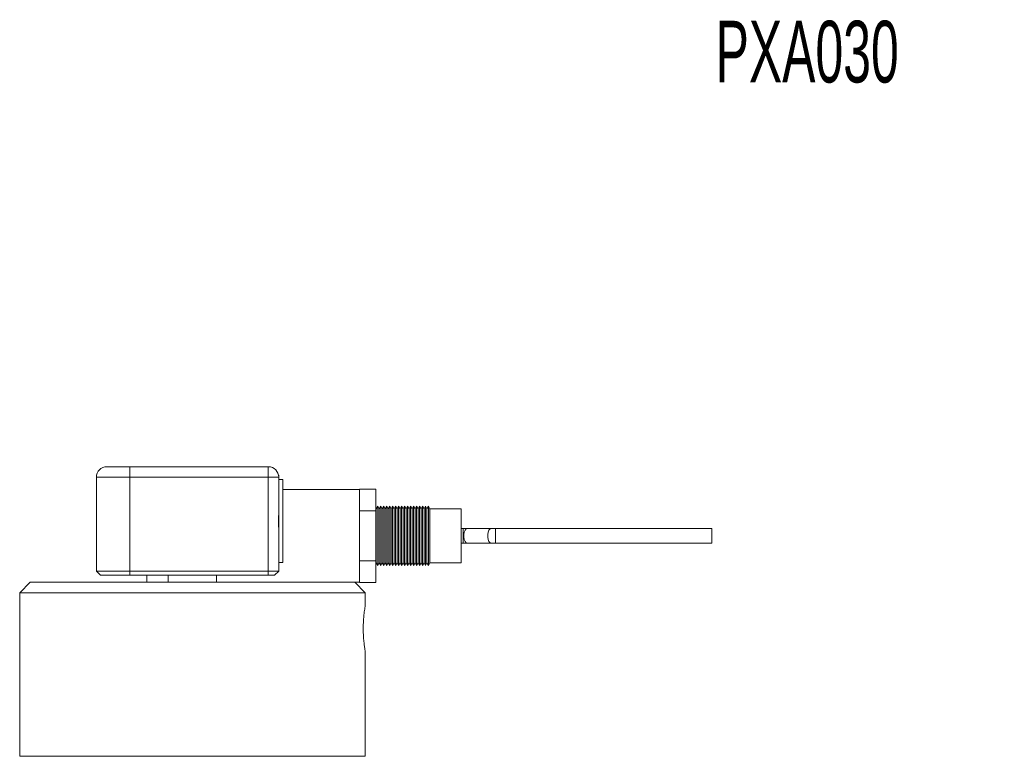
# Model space of a CAD drawing. Header units: inches. Extents: x 1.42 to 7.57, y 1.63 to 8.46.
# Tile 10 of 16: x 1.42 to 4.37, y 6.26 to 8.46. Entities that reach past the tile are written whole.
import ezdxf

# ---------------------------------------------------------------- set-up
doc = ezdxf.new("R2010")
doc.units = ezdxf.units.IN
doc.header["$MEASUREMENT"] = 0
doc.styles.add('SLDTEXTSTYLE0', font='TXT', dxfattribs={"width": 0.605})

msp = doc.modelspace()

# ---------------------------------------------------------------- linework, layer by layer
at = {"color": 7, "linetype": 'Continuous', "lineweight": 15}
for p, q in [((1.682, 7.1221), (1.7508, 7.1221)), ((1.7508, 7.1221), (1.7508, 7.0908)), ((1.7508, 7.1221), (2.1655, 7.1221)), ((2.1655, 7.1221), (2.1655, 7.0908)), ((1.6508, 6.9635), (1.6508, 7.0908)), ((1.7508, 7.0908), (1.6508, 7.0908)), ((1.7508, 7.0908), (1.7508, 6.8096)), ((2.1655, 7.0908), (1.7508, 7.0908)), ((2.1655, 7.0908), (2.1968, 7.0908)), ((2.1655, 6.8096), (2.1655, 7.0908)), ((2.1966, 7.0971), (2.1963, 7.0964)), ((2.1966, 7.0936), (2.1966, 7.0971)), ((2.1968, 7.0908), (2.1968, 7.0005)), ((2.2088, 7.0835), (2.1968, 7.0835)), ((2.2088, 6.8906), (2.2088, 7.0835)), ((2.2088, 7.0542), (2.4383, 7.0542)), ((2.4873, 7.0552), (2.4383, 7.0552)), ((2.4383, 7.0552), (2.4383, 7.0542)), ((2.4383, 7.0542), (2.4383, 6.7761)), ((2.4873, 7.0552), (2.4873, 6.9903)), ((2.1966, 6.9274), (2.1966, 6.9917)), ((2.4873, 6.9903), (2.4383, 6.9903)), ((2.4886, 6.9959), (2.4873, 6.9982)), ((2.4873, 6.9903), (2.4873, 6.84)), ((2.493, 7.0037), (2.4886, 6.9959)), ((2.4886, 6.9959), (2.4886, 6.8344)), ((2.4975, 6.9959), (2.493, 7.0037)), ((2.493, 7.0037), (2.493, 6.8267)), ((2.502, 7.0037), (2.4975, 6.9959)), ((2.4975, 6.9959), (2.4975, 6.8344)), ((2.5064, 6.9959), (2.502, 7.0037)), ((2.502, 7.0037), (2.502, 6.8267)), ((2.5109, 7.0037), (2.5064, 6.9959)), ((2.5064, 6.9959), (2.5064, 6.8344)), ((2.5154, 6.9959), (2.5109, 7.0037)), ((2.5109, 7.0037), (2.5109, 6.8267)), ((2.5199, 7.0037), (2.5154, 6.9959)), ((2.5154, 6.9959), (2.5154, 6.8344)), ((2.5243, 6.9959), (2.5199, 7.0037)), ((2.5199, 7.0037), (2.5199, 6.8267)), ((2.5288, 7.0037), (2.5243, 6.9959)), ((2.5243, 6.9959), (2.5243, 6.8344)), ((2.5333, 6.9959), (2.5288, 7.0037)), ((2.5288, 7.0037), (2.5288, 6.8267)), ((2.5377, 7.0037), (2.5333, 6.9959)), ((2.5333, 6.9959), (2.5333, 6.8344)), ((2.5422, 6.9959), (2.5377, 7.0037)), ((2.5377, 7.0037), (2.5377, 6.8267)), ((2.5467, 7.0037), (2.5422, 6.9959)), ((2.5422, 6.9959), (2.5422, 6.8344)), ((2.5511, 6.9959), (2.5467, 7.0037)), ((2.5467, 7.0037), (2.5467, 6.8267)), ((2.5556, 7.0037), (2.5511, 6.9959)), ((2.5511, 6.9959), (2.5511, 6.8344)), ((2.5601, 6.9959), (2.5556, 7.0037)), ((2.5556, 7.0037), (2.5556, 6.8267)), ((2.5645, 7.0037), (2.5601, 6.9959)), ((2.5601, 6.9959), (2.5601, 6.8344)), ((2.569, 6.9959), (2.5645, 7.0037)), ((2.5645, 7.0037), (2.5645, 6.8267)), ((2.5735, 7.0037), (2.569, 6.9959)), ((2.569, 6.9959), (2.569, 6.8344)), ((2.5779, 6.9959), (2.5735, 7.0037)), ((2.5735, 7.0037), (2.5735, 6.8267)), ((2.5824, 7.0037), (2.5779, 6.9959)), ((2.5779, 6.9959), (2.5779, 6.8344)), ((2.5869, 6.9959), (2.5824, 7.0037)), ((2.5824, 7.0037), (2.5824, 6.8267)), ((2.5914, 7.0037), (2.5869, 6.9959)), ((2.5869, 6.9959), (2.5869, 6.8344)), ((2.5958, 6.9959), (2.5914, 7.0037)), ((2.5914, 7.0037), (2.5914, 6.8267)), ((2.6003, 7.0037), (2.5958, 6.9959)), ((2.5958, 6.9959), (2.5958, 6.8344)), ((2.6048, 6.9959), (2.6003, 7.0037)), ((2.6003, 7.0037), (2.6003, 6.8267)), ((2.6092, 7.0037), (2.6048, 6.9959)), ((2.6048, 6.9959), (2.6048, 6.8344)), ((2.6137, 6.9959), (2.6092, 7.0037)), ((2.6092, 7.0037), (2.6092, 6.8267)), ((2.6182, 7.0037), (2.6137, 6.9959)), ((2.6137, 6.9959), (2.6137, 6.8344)), ((2.6226, 6.9959), (2.6182, 7.0037)), ((2.6182, 7.0037), (2.6182, 6.8267)), ((2.6271, 7.0037), (2.6226, 6.9959)), ((2.6226, 6.9959), (2.6226, 6.8344)), ((2.6316, 6.9959), (2.6271, 7.0037)), ((2.6271, 7.0037), (2.6271, 6.8267)), ((2.636, 7.0037), (2.6316, 6.9959)), ((2.6316, 6.9959), (2.6316, 6.8344)), ((2.6405, 6.9959), (2.636, 7.0037)), ((2.636, 7.0037), (2.636, 6.8267)), ((2.645, 7.0037), (2.6405, 6.9959)), ((2.6405, 6.9959), (2.6405, 6.8344)), ((2.6494, 6.9959), (2.645, 7.0037)), ((2.645, 7.0037), (2.645, 6.8267)), ((2.7433, 6.9959), (2.6494, 6.9959)), ((2.6494, 6.9959), (2.6494, 6.8344)), ((2.7433, 6.9959), (2.7433, 6.8344)), ((1.6508, 6.9556), (1.6508, 6.9635)), ((1.6508, 6.8096), (1.6508, 6.9556)), ((2.7491, 6.9371), (2.7433, 6.9371)), ((2.7616, 6.9371), (2.7491, 6.9371)), ((2.8331, 6.9371), (2.7616, 6.9371)), ((2.8456, 6.9371), (2.8331, 6.9371)), ((3.4933, 6.9371), (2.8456, 6.9371)), ((3.4933, 6.9371), (3.4933, 6.8933)), ((2.1968, 6.9186), (2.1968, 6.8096)), ((2.2088, 6.8356), (2.2088, 6.8906)), ((2.7433, 6.8933), (2.7491, 6.8933)), ((2.7491, 6.8933), (2.7616, 6.8933)), ((2.7616, 6.8933), (2.8331, 6.8933)), ((2.8331, 6.8933), (2.8456, 6.8933)), ((2.8456, 6.8933), (3.4933, 6.8933)), ((2.4873, 6.84), (2.4383, 6.84)), ((2.4873, 6.84), (2.4873, 6.7752)), ((1.6508, 6.8096), (1.6633, 6.7971)), ((1.6508, 6.8096), (1.7508, 6.8096)), ((1.7508, 6.8096), (2.1655, 6.8096)), ((1.7508, 6.8096), (1.7508, 6.7971)), ((2.1655, 6.8096), (2.1968, 6.8096)), ((2.1655, 6.7971), (2.1655, 6.8096)), ((2.1843, 6.7971), (2.1968, 6.8096)), ((2.1968, 6.8356), (2.2088, 6.8356)), ((2.4873, 6.8322), (2.4886, 6.8344)), ((2.4886, 6.8344), (2.493, 6.8267)), ((2.493, 6.8267), (2.4975, 6.8344)), ((2.4975, 6.8344), (2.502, 6.8267)), ((2.502, 6.8267), (2.5064, 6.8344)), ((2.5064, 6.8344), (2.5109, 6.8267)), ((2.5109, 6.8267), (2.5154, 6.8344)), ((2.5154, 6.8344), (2.5199, 6.8267)), ((2.5199, 6.8267), (2.5243, 6.8344)), ((2.5243, 6.8344), (2.5288, 6.8267)), ((2.5288, 6.8267), (2.5333, 6.8344)), ((2.5333, 6.8344), (2.5377, 6.8267)), ((2.5377, 6.8267), (2.5422, 6.8344)), ((2.5422, 6.8344), (2.5467, 6.8267)), ((2.5467, 6.8267), (2.5511, 6.8344)), ((2.5511, 6.8344), (2.5556, 6.8267)), ((2.5556, 6.8267), (2.5601, 6.8344)), ((2.5601, 6.8344), (2.5645, 6.8267)), ((2.5645, 6.8267), (2.569, 6.8344)), ((2.569, 6.8344), (2.5735, 6.8267)), ((2.5735, 6.8267), (2.5779, 6.8344)), ((2.5779, 6.8344), (2.5824, 6.8267)), ((2.5824, 6.8267), (2.5869, 6.8344)), ((2.5869, 6.8344), (2.5914, 6.8267)), ((2.5914, 6.8267), (2.5958, 6.8344)), ((2.5958, 6.8344), (2.6003, 6.8267)), ((2.6003, 6.8267), (2.6048, 6.8344)), ((2.6048, 6.8344), (2.6092, 6.8267)), ((2.6092, 6.8267), (2.6137, 6.8344)), ((2.6137, 6.8344), (2.6182, 6.8267)), ((2.6182, 6.8267), (2.6226, 6.8344)), ((2.6226, 6.8344), (2.6271, 6.8267)), ((2.6271, 6.8267), (2.6316, 6.8344)), ((2.6316, 6.8344), (2.636, 6.8267)), ((2.636, 6.8267), (2.6405, 6.8344)), ((2.6405, 6.8344), (2.645, 6.8267)), ((2.645, 6.8267), (2.6494, 6.8344)), ((2.6494, 6.8344), (2.7433, 6.8344)), ((1.7508, 6.7971), (1.6633, 6.7971)), ((2.1655, 6.7971), (1.7508, 6.7971)), ((1.802, 6.7971), (1.802, 6.7761)), ((1.8661, 6.7971), (1.8661, 6.7761)), ((2.0104, 6.7761), (2.0104, 6.7971)), ((2.1843, 6.7971), (2.1655, 6.7971)), ((1.4524, 6.7761), (1.4211, 6.7449)), ((1.4524, 6.7761), (2.4046, 6.7761)), ((2.4046, 6.7761), (2.4383, 6.7761)), ((2.4554, 6.7449), (2.4241, 6.7761)), ((2.4383, 6.7761), (2.4383, 6.7752)), ((2.4383, 6.7752), (2.4873, 6.7752)), ((1.4211, 6.7449), (1.4211, 6.2551)), ((1.4211, 6.7449), (2.4554, 6.7449)), ((2.4554, 6.7039), (2.4554, 6.7449)), ((2.4554, 6.2551), (2.4554, 6.572))]:
    msp.add_line(p, q, dxfattribs=at)
at = {"color": 8, "linetype": 'Continuous', "lineweight": 15}
for p, q in [((2.7491, 6.9371), (2.7491, 6.8933)), ((2.8456, 6.9371), (2.8456, 6.8933)), ((1.4211, 6.2551), (2.4554, 6.2551))]:
    msp.add_line(p, q, dxfattribs=at)
at = {"color": 8, "linetype": 'Continuous', "lineweight": 15, "flags": 128}
for points in [[(2.7616, 6.9371), (2.7578, 6.9357), (2.7545, 6.9319), (2.7521, 6.9261), (2.7508, 6.919), (2.7508, 6.9114), (2.7521, 6.9042), (2.7545, 6.8984), (2.7578, 6.8946), (2.7616, 6.8933), (2.7616, 6.8933)], [(2.8331, 6.9371), (2.8294, 6.9357), (2.8261, 6.9319), (2.8236, 6.9261), (2.8223, 6.919), (2.8223, 6.9114), (2.8236, 6.9042), (2.8261, 6.8984), (2.8294, 6.8946), (2.8331, 6.8933)]]:
    msp.add_lwpolyline(points, dxfattribs=at)
at = {"color": 7, "linetype": 'Continuous', "lineweight": 15}
for centre, radius, start, end in [((1.682, 7.0908), 0.0313, 90, 180), ((2.1655, 7.0908), 0.0312, 0, 90)]:
    msp.add_arc(centre, radius, start, end, dxfattribs=at)
for points, knots in [([(2.1968, 7.0005), (2.1967, 6.9936), (2.1965, 6.9797), (2.1962, 6.9587), (2.1965, 6.9381), (2.1967, 6.9251), (2.1968, 6.9186)], [0, 0, 0, 0, 0.256019, 0.518821, 0.75725, 1, 1, 1, 1]), ([(2.4553, 6.7039), (2.4552, 6.7034), (2.4551, 6.7025), (2.454, 6.6954), (2.4529, 6.688), (2.4518, 6.6785), (2.4508, 6.668), (2.4501, 6.6566), (2.4496, 6.6422), (2.4497, 6.6248), (2.4509, 6.6063), (2.4525, 6.5901), (2.4543, 6.5776), (2.4554, 6.5708), (2.4553, 6.5717), (2.4552, 6.572)], [0, 0, 0, 0, 0.114767, 0.177104, 0.241412, 0.30081, 0.362423, 0.41443, 0.468529, 0.557992, 0.642319, 0.732855, 0.835993, 0.952286, 1, 1, 1, 1])]:
    msp.add_open_spline(points, degree=3, knots=knots, dxfattribs=at)

# ---------------------------------------------------------------- texts
at = {"color": 7, "linetype": 'Continuous', "lineweight": 0, "insert": (3.5045, 8.4571), "char_height": 0.18473, "attachment_point": 1, "style": 'SLDTEXTSTYLE0'}
msp.add_mtext('PXA030', dxfattribs=at)

doc.saveas('drawing.dxf')
